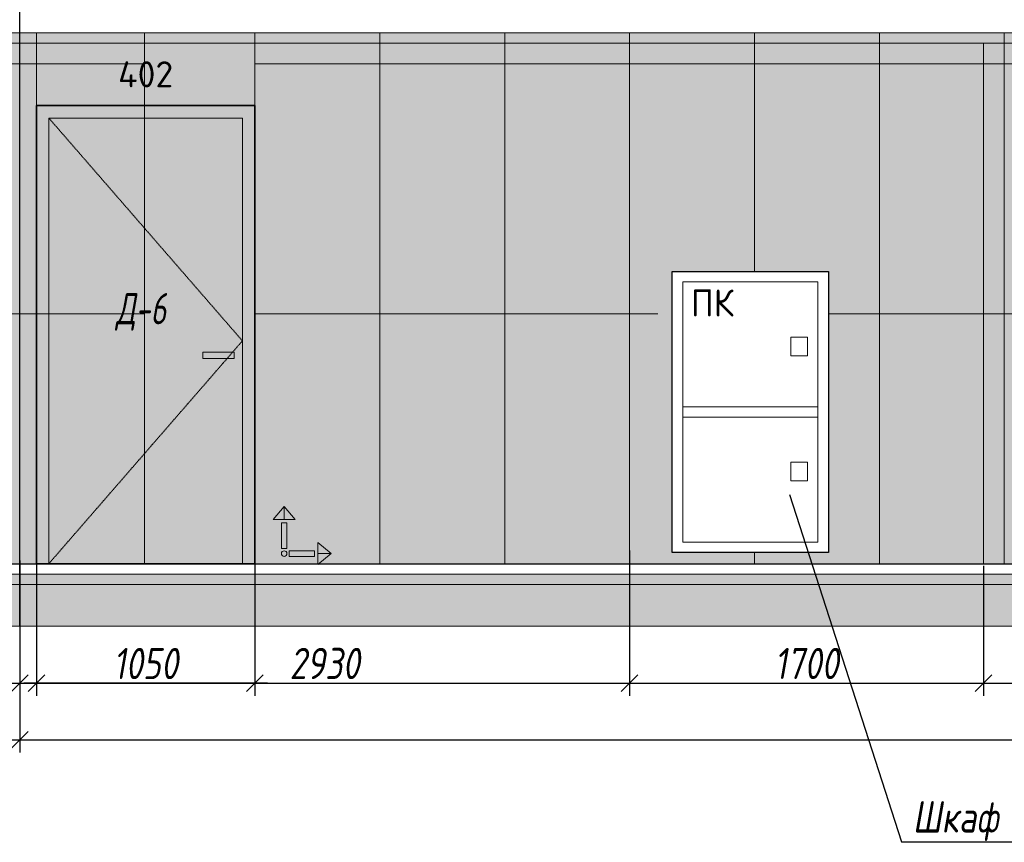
# Model space of a CAD drawing. Header units: millimetres. Extents: x -521669 to 178656, y -69521 to 500758.
# Tile 27 of 256: x -427756 to -423026, y 459615 to 463566. Entities that reach past the tile are written whole.
import ezdxf
from ezdxf import colors
from ezdxf.entities.mleader import LeaderData, LeaderLine
from ezdxf.math import Vec2, Vec3

# ---------------------------------------------------------------- set-up
doc = ezdxf.new("R2010")
doc.units = ezdxf.units.MM
for name, pattern in [('( Hidden )', [0.375, 0.25, -0.125]), ('DASHDOT', [25.4, 12.7, -6.35, 0, -6.35]), ('DASHEDx20', [0.75, 0.5, -0.25])]:
    doc.linetypes.add(name, pattern=pattern)
doc.layers.get('Defpoints').update_dxf_attribs({"color": 31})
for name, color, linetype, lineweight in [('A-DETL-GENF', 7, 'Continuous', 5), ('dim_razv', 93, 'DASHDOT', 9), ('engineering', 20, 'Continuous', 13), ('meb', 26, 'Continuous', 15), ('Двери', 7, 'Continuous', 5), ('Отделка стен', 253, 'Continuous', 0)]:
    doc.layers.add(name, color=color, linetype=linetype, lineweight=lineweight)
doc.layers.add('pol', color=7, linetype='Continuous', lineweight=15, true_color=0x738991)
doc.styles.add('fl_iso paper', font='isocpeur.ttf', dxfattribs={"width": 0.8, "oblique": 10})
doc.styles.add('GODT type AU', font='isocpeur.ttf')
doc.styles.add('GOST-2.304_Type-B', font='GOST_Common.ttf')
doc.styles.add('In tre', font='isocpeur.ttf', dxfattribs={"width": 0.8, "oblique": 10})
doc.dimstyles.new('In tre 1_50', dxfattribs={"dimtxt": 150, "dimasz": 80, "dimexe": 60, "dimexo": 10, "dimgap": 20, "dimtad": 1, "dimdec": 0, "dimrnd": 5, "dimzin": 0, "dimdsep": 46, "dimtxsty": 'fl_iso paper', "dimblk": 'OBLIQUE', "dimcen": 0, "dimdle": 60, "dimadec": 0, "dimazin": 0, "dimtfac": 1, "dimtdec": 0, "dimtofl": 0, "dimtmove": 1, "dimatfit": 1, "dimfxl": 40, "dimtolj": 1, "dimtzin": 0, "dimarcsym": 1})

# ---------------------------------------------------------------- blocks, each defined once
blk = doc.blocks.new('*U12430')
at = {"layer": 'A-DETL-GENF'}
h = blk.add_hatch(dxfattribs=at)
h.set_pattern_fill('ANSI35', color=256, scale=10, style=0)
h.set_pattern_definition([(45, (40480.45, 4e-10), (-44.90128, 44.90128), []), (45, (40525.35, 4e-10), (-44.90128, 44.90128), [79.375, -15.875, 0, -15.875])])
h.paths.add_polyline_path([(0, -100), (40900.9, -100), (40900.9, -50), (0, -50)])
h = blk.add_hatch(dxfattribs=at)
h.set_pattern_fill('ANSI35', color=256, scale=20, style=0)
h.set_pattern_definition([(45, (40480.45, 4e-10), (-89.80256, 89.80256), []), (45, (40570.25, 4e-10), (-89.80256, 89.80256), [158.75, -31.75, 0, -31.75])])
h.paths.add_polyline_path([(0, -300), (40900.9, -300), (40900.9, -100), (0, -100)])
at = {"lineweight": 13}
blk.add_lwpolyline([(0, -50), (40900.9, -50), (40900.9, 0), (0, 0)], close=True, dxfattribs=at)
at = {"lineweight": 30}
blk.add_lwpolyline([(0, 0), (40900.9, 0)], dxfattribs=at)
at = {"layer": 'A-DETL-GENF'}
for points in [[(0, -100), (40900.9, -100), (40900.9, -50), (0, -50)], [(0, -300), (40900.9, -300), (40900.9, -100), (0, -100)]]:
    blk.add_lwpolyline(points, close=True, dxfattribs=at)
blk = doc.blocks.new('_Oblique')
at = {"color": 0, "linetype": 'ByBlock', "lineweight": -2}
blk.add_line((-0.5, -0.5), (0.5, 0.5), dxfattribs=at)
blk = doc.blocks.new('*D12321')
at = {"layer": 'Defpoints', "color": 0, "linetype": 'ByBlock', "transparency": 16777216}
for p in [(-424825.7, 460953.3), (-423125.7, 460953.3), (-423125.7, 460379.1)]:
    blk.add_point(p, dxfattribs=at)
at = {"layer": 'dim_razv', "color": 0, "linetype": 'ByBlock', "lineweight": -2, "transparency": 16777216}
for p, q in [((-424825.7, 460943.3), (-424825.7, 460319.1)), ((-423125.7, 460943.3), (-423125.7, 460319.1)), ((-424885.7, 460379.1), (-423065.7, 460379.1))]:
    blk.add_line(p, q, dxfattribs=at)
at = {"layer": 'dim_razv', "color": 0, "linetype": 'ByBlock', "lineweight": -2, "transparency": 16777216, "xscale": 80, "yscale": 80, "zscale": 80, "rotation": 180}
blk.add_blockref('_Oblique', (-424825.7, 460379.1), dxfattribs=at)
at = {"layer": 'dim_razv', "color": 0, "linetype": 'ByBlock', "lineweight": -2, "transparency": 16777216, "xscale": 80, "yscale": 80, "zscale": 80}
blk.add_blockref('_Oblique', (-423125.7, 460379.1), dxfattribs=at)
at = {"layer": 'dim_razv', "color": 0, "linetype": 'ByBlock', "transparency": 16777216, "insert": (-423975.7, 460474.1), "char_height": 150, "attachment_point": 5, "style": 'fl_iso paper'}
blk.add_mtext('\\A1;1700', dxfattribs=at)
blk = doc.blocks.new('*D12406')
at = {"layer": 'Defpoints', "color": 0, "linetype": 'ByBlock', "transparency": 16777216}
for p in [(-429315.6, 460953.2), (-427755.6, 460978.1), (-427755.6, 460107)]:
    blk.add_point(p, dxfattribs=at)
at = {"layer": 'dim_razv', "color": 0, "linetype": 'ByBlock', "lineweight": -2, "transparency": 16777216}
for p, q in [((-429315.6, 460943.2), (-429315.6, 460047)), ((-427755.6, 460968.1), (-427755.6, 460047)), ((-429375.6, 460107), (-427695.6, 460107))]:
    blk.add_line(p, q, dxfattribs=at)
at = {"layer": 'dim_razv', "color": 0, "linetype": 'ByBlock', "lineweight": -2, "transparency": 16777216, "xscale": 80, "yscale": 80, "zscale": 80, "rotation": 180}
blk.add_blockref('_Oblique', (-429315.6, 460107), dxfattribs=at)
at = {"layer": 'dim_razv', "color": 0, "linetype": 'ByBlock', "lineweight": -2, "transparency": 16777216, "xscale": 80, "yscale": 80, "zscale": 80}
blk.add_blockref('_Oblique', (-427755.6, 460107), dxfattribs=at)
at = {"layer": 'dim_razv', "color": 0, "linetype": 'ByBlock', "transparency": 16777216, "insert": (-428535.6, 460202), "char_height": 150, "attachment_point": 5, "style": 'fl_iso paper'}
blk.add_mtext('\\A1;1560', dxfattribs=at)
blk = doc.blocks.new('*D12328')
at = {"layer": 'Defpoints', "color": 0, "linetype": 'ByBlock', "transparency": 16777216}
for p in [(-427755.6, 460978.1), (-409345.6, 460754.8), (-409345.6, 460107)]:
    blk.add_point(p, dxfattribs=at)
at = {"layer": 'dim_razv', "color": 0, "linetype": 'ByBlock', "lineweight": -2, "transparency": 16777216}
for p, q in [((-427755.6, 460968.1), (-427755.6, 460047)), ((-409345.6, 460744.8), (-409345.6, 460047)), ((-427815.6, 460107), (-409285.6, 460107))]:
    blk.add_line(p, q, dxfattribs=at)
at = {"layer": 'dim_razv', "color": 0, "linetype": 'ByBlock', "lineweight": -2, "transparency": 16777216, "xscale": 80, "yscale": 80, "zscale": 80, "rotation": 180}
blk.add_blockref('_Oblique', (-427755.6, 460107), dxfattribs=at)
at = {"layer": 'dim_razv', "color": 0, "linetype": 'ByBlock', "lineweight": -2, "transparency": 16777216, "xscale": 80, "yscale": 80, "zscale": 80}
blk.add_blockref('_Oblique', (-409345.6, 460107), dxfattribs=at)
at = {"layer": 'dim_razv', "color": 0, "linetype": 'ByBlock', "transparency": 16777216, "insert": (-418550.6, 460202), "char_height": 150, "attachment_point": 5, "style": 'fl_iso paper'}
blk.add_mtext('\\A1;18410', dxfattribs=at)
blk = doc.blocks.new('*D12329')
at = {"layer": 'Defpoints', "color": 0, "linetype": 'ByBlock', "transparency": 16777216}
for p in [(-427675.6, 461030), (-426625.6, 461030), (-427675.6, 460378.7)]:
    blk.add_point(p, dxfattribs=at)
at = {"layer": 'dim_razv', "color": 0, "linetype": 'ByBlock', "lineweight": -2, "transparency": 16777216}
for p, q in [((-427675.6, 461020), (-427675.6, 460318.7)), ((-426625.6, 461020), (-426625.6, 460318.7)), ((-426565.6, 460378.7), (-427735.6, 460378.7))]:
    blk.add_line(p, q, dxfattribs=at)
at = {"layer": 'dim_razv', "color": 0, "linetype": 'ByBlock', "lineweight": -2, "transparency": 16777216, "xscale": 80, "yscale": 80, "zscale": 80, "rotation": 180}
blk.add_blockref('_Oblique', (-427675.6, 460378.7), dxfattribs=at)
at = {"layer": 'dim_razv', "color": 0, "linetype": 'ByBlock', "lineweight": -2, "transparency": 16777216, "xscale": 80, "yscale": 80, "zscale": 80}
blk.add_blockref('_Oblique', (-426625.6, 460378.7), dxfattribs=at)
at = {"layer": 'dim_razv', "color": 0, "linetype": 'ByBlock', "transparency": 16777216, "insert": (-427150.6, 460473.7), "char_height": 150, "attachment_point": 5, "style": 'fl_iso paper'}
blk.add_mtext('\\A1;1050', dxfattribs=at)
blk = doc.blocks.new('1')
at = {"layer": 'pol', "linetype": 'ByBlock'}
h = blk.add_hatch(color=1, dxfattribs=at)
h.paths.add_polyline_path([(35776.4, 73135.4), (35803.1, 73135.4), (35803.1, 73259), (35776.4, 73259)])
h.paths.add_polyline_path([(35789.8, 73274.6), (35843.2, 73274.6), (35789.8, 73338.2)])
h.paths.add_polyline_path([(35789.8, 73274.6), (35736.3, 73274.6), (35789.8, 73338.2)])
edge = h.paths.add_edge_path()
edge.add_arc((35789.8, 73110.5), 13.4, 0, 360)
h = blk.add_hatch(color=1, dxfattribs=at)
h.paths.add_polyline_path([(35813.3, 73097.1), (35813.3, 73123.9), (35936.9, 73123.9), (35936.9, 73097.1)])
h.paths.add_polyline_path([(35952.5, 73110.5), (35952.5, 73164), (36016.1, 73110.5)])
h.paths.add_polyline_path([(35952.5, 73110.5), (35952.5, 73057), (36016.1, 73110.5)])
at = {"layer": 'pol', "color": 1, "linetype": 'ByBlock'}
for points in [[(35789.8, 73274.6), (35736.3, 73274.6), (35789.8, 73338.2), (35789.8, 73274.6)], [(35789.8, 73274.6), (35843.2, 73274.6), (35789.8, 73338.2), (35789.8, 73274.6)], [(35952.5, 73110.5), (35952.5, 73164), (36016.1, 73110.5), (35952.5, 73110.5)], [(35952.5, 73110.5), (35952.5, 73057), (36016.1, 73110.5), (35952.5, 73110.5)]]:
    blk.add_lwpolyline(points, dxfattribs=at)
for points in [[(35776.4, 73135.4), (35803.1, 73135.4), (35803.1, 73259), (35776.4, 73259)], [(35813.3, 73097.1), (35813.3, 73123.9), (35936.9, 73123.9), (35936.9, 73097.1)]]:
    blk.add_lwpolyline(points, close=True, dxfattribs=at)
blk.add_circle((35789.8, 73110.5), 13.4, dxfattribs=at)
blk = doc.blocks.new('*U12263')
at = {"layer": 'dim_razv', "true_color": 0xffffff, "transparency": 33554559}
h = blk.add_hatch(color=7, dxfattribs=at)
h.dxf.hatch_style = 1
h.paths.add_polyline_path([(0, 0), (36900, 0), (36900, 50), (0, 50)])
at = {"lineweight": 20, "transparency": 33554559}
blk.add_lwpolyline([(0, 0), (36900, 0), (36900, 50), (0, 50)], close=True, dxfattribs=at)
blk = doc.blocks.new('*D12337')
at = {"layer": 'Defpoints', "color": 0, "linetype": 'ByBlock', "transparency": 16777216}
for p in [(-417487.5, 461154.6), (-423125.7, 460953.3), (-417487.5, 460379.1)]:
    blk.add_point(p, dxfattribs=at)
at = {"layer": 'dim_razv', "color": 0, "linetype": 'ByBlock', "lineweight": -2, "transparency": 16777216}
for p, q in [((-417487.5, 461144.6), (-417487.5, 460319.1)), ((-423125.7, 460943.3), (-423125.7, 460319.1)), ((-423185.7, 460379.1), (-417427.5, 460379.1))]:
    blk.add_line(p, q, dxfattribs=at)
at = {"layer": 'dim_razv', "color": 0, "linetype": 'ByBlock', "lineweight": -2, "transparency": 16777216, "xscale": 80, "yscale": 80, "zscale": 80, "rotation": 180}
blk.add_blockref('_Oblique', (-423125.7, 460379.1), dxfattribs=at)
at = {"layer": 'dim_razv', "color": 0, "linetype": 'ByBlock', "lineweight": -2, "transparency": 16777216, "xscale": 80, "yscale": 80, "zscale": 80}
blk.add_blockref('_Oblique', (-417487.5, 460379.1), dxfattribs=at)
at = {"layer": 'dim_razv', "color": 0, "linetype": 'ByBlock', "transparency": 16777216, "insert": (-420306.6, 460474.1), "char_height": 150, "attachment_point": 5, "style": 'fl_iso paper'}
blk.add_mtext('\\A1;5640', dxfattribs=at)
blk = doc.blocks.new('*D12338')
at = {"layer": 'Defpoints', "color": 0, "linetype": 'ByBlock', "transparency": 16777216}
for p in [(-424825.7, 461027), (-427755.6, 460953.3), (-424825.7, 460379.1)]:
    blk.add_point(p, dxfattribs=at)
at = {"layer": 'dim_razv', "color": 0, "linetype": 'ByBlock', "lineweight": -2, "transparency": 16777216}
for p, q in [((-424825.7, 461017), (-424825.7, 460319.1)), ((-427755.6, 460943.3), (-427755.6, 460319.1)), ((-427815.6, 460379.1), (-424765.7, 460379.1))]:
    blk.add_line(p, q, dxfattribs=at)
at = {"layer": 'dim_razv', "color": 0, "linetype": 'ByBlock', "lineweight": -2, "transparency": 16777216, "xscale": 80, "yscale": 80, "zscale": 80, "rotation": 180}
blk.add_blockref('_Oblique', (-427755.6, 460379.1), dxfattribs=at)
at = {"layer": 'dim_razv', "color": 0, "linetype": 'ByBlock', "lineweight": -2, "transparency": 16777216, "xscale": 80, "yscale": 80, "zscale": 80}
blk.add_blockref('_Oblique', (-424825.7, 460379.1), dxfattribs=at)
at = {"layer": 'dim_razv', "color": 0, "linetype": 'ByBlock', "transparency": 16777216, "insert": (-426290.6, 460474.1), "char_height": 150, "attachment_point": 5, "style": 'fl_iso paper'}
blk.add_mtext('\\A1;2930', dxfattribs=at)

msp = doc.modelspace()

# ---------------------------------------------------------------- hatches: boundary and pattern name
at = {"layer": 'dim_razv', "true_color": 0xeceae4, "transparency": 33554687}
h = msp.add_hatch(dxfattribs=at)
h.set_pattern_fill('AR-SAND', color=254, scale=3, angle=315)
h.set_pattern_definition([(352.5, (122232.77, 505553.85), (100.426047, 107.214405), [0, -115.824, 0, -129.54, 0, -123.825]), (322.5, (122232.77, 505553.85), (247.419855, 56.70328), [0, -62.484, 0, -104.394, 0, -40.005]), (282.5, (122166.5, 505620.12), (168.099694, -167.489948), [0, -38.1, 0, -137.16, 0, -179.07]), (272.5, (122166.5, 505620.12), (209.265234, -114.68433), [0, -19.05, 0, -89.916, 0, -102.87])])
h.paths.add_polyline_path([(-448245.6, 463153.2), (-448245.6, 461103.2)])
h.paths.add_polyline_path([(-447445.6, 463153.2), (-446445.6, 463153.2), (-446445.6, 461753.2), (-447445.6, 461753.2)], flags=16)
h.paths.add_polyline_path([(-446245.6, 463153.2), (-445095.6, 463153.2), (-445095.6, 461103.2), (-446245.6, 461103.2)], flags=16)
h.paths.add_polyline_path([(-444510.7, 463453.2), (-442810.7, 463453.2), (-442810.7, 460953.2), (-444510.7, 460953.2)])
h.paths.add_polyline_path([(-442225.6, 460953.2), (-442225.6, 463133.2), (-440265.6, 463133.2), (-440265.6, 460953.2)])
h.paths.add_polyline_path([(-439495.6, 463153.2), (-439795.6, 463153.2), (-439795.6, 461103.2), (-439495.6, 461103.2)], flags=16)
h.paths.add_polyline_path([(-439295.6, 463153.2), (-437695.6, 463153.2), (-437695.6, 461103.2), (-439295.6, 461103.2)], flags=16)
h.paths.add_polyline_path([(-437495.6, 463153.2), (-436045.6, 463153.2), (-436045.6, 460953.2), (-437495.6, 460953.2)])
h.paths.add_polyline_path([(-433695.6, 463153.2), (-431695.6, 463153.2), (-431695.6, 461103.2), (-433695.6, 461103.2)], flags=16)
h.paths.add_polyline_path([(-424620.7, 462357), (-423870.7, 462357), (-423870.7, 461007), (-424620.7, 461007)], flags=16)
h.paths.add_polyline_path([(-417537.5, 461203.2), (-417537.5, 461303.2), (-417437.5, 461303.2), (-417437.5, 461203.2)], flags=16)
edge = h.paths.add_edge_path(flags=0)
edge.add_arc((-417487.5, 461253.2), 28.4, 0, 360)
edge = h.paths.add_edge_path(flags=0)
edge.add_arc((-417501, 461253.2), 3.95, 0, 360)
edge = h.paths.add_edge_path(flags=0)
edge.add_arc((-417473.9, 461253.2), 3.95, 0, 360)
h.paths.add_polyline_path([(-410502.4, 460953.2), (-410825.6, 460953.2), (-410825.6, 461103.1), (-410525.6, 461103.1), (-410525.6, 461253.1), (-410225.6, 461253.1), (-410225.6, 461403.1), (-409925.6, 461403.1), (-409925.6, 461553.1), (-409625.6, 461553.1), (-409625.6, 461703.1), (-409133.5, 461703.1), (-409133.5, 463503.2), (-447845.6, 463503.2), (-447845.6, 461703.1), (-447445.6, 461703.1), (-447445.6, 461553.1), (-447145.6, 461553.1), (-447145.6, 461403.1), (-446845.6, 461403.1), (-446845.6, 461253.1), (-446545.6, 461253.1), (-446545.6, 461103.1), (-446245.6, 461103.1), (-446245.6, 460953.2)])
at = {"layer": 'dim_razv', "true_color": 0xcccccc}
h = msp.add_hatch(dxfattribs=at)
h.set_pattern_fill('AR-SAND', color=254, scale=3, angle=315)
h.set_pattern_definition([(352.5, (-548302.71, 449814.55), (100.42605, 107.2144), [0, -115.824, 0, -129.54, 0, -123.825]), (322.5, (-548302.71, 449814.55), (247.41986, 56.70328), [0, -62.484, 0, -104.394, 0, -40.005]), (282.5, (-548368.99, 449880.83), (168.0997, -167.48995), [0, -38.1, 0, -137.16, 0, -179.07]), (272.5, (-548368.99, 449880.83), (209.26523, -114.68433), [0, -19.05, 0, -89.916, 0, -102.87])])
h.paths.add_polyline_path([(-426875.6, 461968.2), (-426725.6, 461968.2), (-426725.6, 461938.2), (-426875.6, 461938.2)])
at = {"layer": 'meb', "lineweight": 9, "true_color": 0x000000, "transparency": 33554687}
h = msp.add_hatch(dxfattribs=at)
h.set_pattern_fill('WOOD6', color=18, scale=500, angle=70, pattern_type=2)
h.set_pattern_definition([(65.6014, (-581203.754, 466123.932), (171.008879, 469.846507), [32.596, -6486.6055]), (74.3987, (-581166.166, 466110.25), (1582.275289, 5809.165425), [32.596, -6486.6065]), (66.9874, (-581378.03, 466171.4), (171.0084906, 469.846981), [47.5655, -9465.5815]), (73.0127, (-581406.22, 466181.66), (2608.34782, 8628.2388574), [47.5655, -9465.5825]), (65.4262, (-581258.65, 466111.987), (2692.964117, 5936.9969055), [62.6995, -12477.2345]), (74.5739, (-581131.791, 466065.815), (1582.2764426, 5809.1649888), [62.6995, -12477.2365]), (68.1525, (-581346.003, 466127.819), (171.0092826, 469.8465317), [77.5405, -15430.521]), (71.8476, (-581458.761, 466168.862), (4660.4585783, 14266.3986336), [77.5405, -15430.522]), (63.4182, (-581306.49, 466126.74), (2008.926161, 4057.6106541), [65.4315, -13020.817]), (74.5739, (-581080.108, 466047.004), (1582.2764426, 5809.1649888), [62.6995, -12477.2365]), (71.8476, (-581498.698, 466183.397), (4660.4585783, 14266.3986336), [77.5405, -15430.522]), (70, (-581193.4, 465750.36), (-469.8463, 171.01), [70, -430]), (70, (-581245.1, 465769.17), (-469.8463, 171.01), [70, -430]), (70, (-581362.54, 465811.9), (-469.8463, 171.01), [70, -430]), (69.209, (-581436.3095, 465838.7738), (12954.03862925, 34127.60422081), [72.507, -72434.4025]), (69.5225, (-581473.74, 465852.3973), (171.01042241, 469.84603378), [100.0035, -59902.08]), (82.609, (-581514.655, 465867.289), (4409.75308902, 34044.93653618), [48.674, -38890.441]), (61.4686, (-581498.799, 465861.518), (1666.9538994, 3117.900554), [50.5595, -10061.3315]), (70.4775, (-581537.952, 465875.7686), (19880.30710864, 56082.73736222), [100.0035, -59902.08]), (70.7899, (-581575.3836, 465889.3926), (11839.88184324, 34001.03541368), [72.507, -36430.962]), (70.7899, (-581615.3205, 465903.9285), (11839.88184324, 34001.03541368), [72.507, -36430.962]), (76.0724, (-581338.601, 465877.703), (3378.7563056, 13668.722228), [118.163, -23514.439]), (63.9277, (-581221.14, 465834.951), (4188.85944166, 8585.06869065), [118.163, -23514.4345]), (76.0724, (-581410.572, 465906.559), (3378.7563056, 13668.722228), [118.163, -23514.439]), (63.9277, (-581551.526, 465957.852), (4188.85944166, 8585.06869065), [118.163, -23514.4345]), (85.9453, (-581259.35, 465912.71), (43.186263, 1580.547963), [36.4005, -3603.6525]), (80.954, (-581294.389, 465874.914), (385.2068691, 2520.240605), [78.9385, -15708.7115]), (59.0461, (-581256.801, 465861.233), (6795.4575344, 11360.9666392), [78.9385, -15708.706]), (80.954, (-581438.755, 465946.081), (385.2068691, 2520.240605), [78.9385, -15708.7115]), (59.0461, (-581504.533, 465970.023), (6795.4575344, 11360.9666392), [78.9385, -15708.706]), (74.7636, (-581384.308, 465883.697), (1411.268487, 5339.318), [120.416, -5900.381]), (63.9277, (-581169.457, 465816.14), (4188.85944166, 8585.06869065), [118.163, -23514.4345]), (63.9277, (-581591.463, 465972.388), (4188.85944166, 8585.06869065), [118.163, -23514.4345]), (46.8016, (-581487.45, 465958.484), (1794.733447, 2007.214747), [38.079, -3769.802]), (63.9911, (-581508.394, 465915.56), (2179.9383233, 4527.455938), [47.7625, -9504.722]), (73.3664, (-581318.045, 465795.73), (2266.322845, 7688.5481597), [82.6425, -8432.05]), (66.6337, (-581289.578, 465785.368), (171.00869, 469.8466143), [82.6425, -8432.049]), (71.5911, (-581403.263, 465826.746), (5515.5177835, 16615.6266733), [60.023, -17946.92]), (70, (-581310.16, 465992.4), (-469.8463, 171.01), [62.5, -437.5]), (70, (-581169.2, 465941.1), (-469.8463, 171.01), [62.5, -437.5]), (51.5652, (-581226.85, 466031.24), (171.00867, 469.84671), [31.623, -1549.5145]), (63.2903, (-581246.083, 465993.014), (2008.926495, 4057.6104033), [42.793, -8515.826]), (76.3401, (-581256.776, 465949.02), (898.24016, 3929.77849), [45.277, -4482.415]), (80.6196, (-581212.34, 465983.393), (385.2061187, 2520.240567), [40.697, -8098.712]), (92.6198, (-581205.706, 466023.546), (-212.463999, 3801.952825), [32.5, -6467.497]), (70, (-581282, 465952.87), (-469.8463, 171.01), [95, -405]), (70, (-581216.2, 465928.93), (-469.8463, 171.01), [95, -405]), (73.3664, (-581426.343, 466024.038), (2266.322845, 7688.5481597), [85.147, -8429.5455]), (66.6337, (-581463.93, 466037.72), (171.00869, 469.8466143), [85.147, -8429.545]), (70, (-581117.5, 465922.3), (-469.8463, 171.01), [62.5, -437.5]), (51.5652, (-581259.35, 465912.71), (171.00867, 469.84671), [55.34, -1525.7975]), (65.2365, (-581224.95, 465956.057), (171.009178, 469.846743), [30.104, -5990.692]), (77.4314, (-581474.65, 465905.937), (1625.459454, 7389.714305), [57.987, -11539.4265]), (88.4349, (-581462.03, 465962.53), (-127.82536, 1110.70212), [23.717, -1557.4215]), (63.66, (-581288.784, 466051.123), (171.008346, 469.847107), [67.9155, -4459.7755]), (76.3401, (-581147.83, 465999.82), (898.24016, 3929.77849), [67.9155, -4459.7765]), (71.273, (-581382.131, 466021.248), (7054.6075495, 20844.2438088), [112.528, -22393.0265]), (68.7271, (-581499.6, 466063.999), (171.0088508, 469.8466633), [112.528, -22393.0255]), (61.0275, (-581249.486, 466042.14), (3162.809465, 5765.986942), [48.0885, -9569.6]), (70, (-581352.66, 465999.9), (-469.8463, 171.01), [135, -365]), (76.3401, (-581096.147, 465981.01), (898.24016, 3929.77849), [67.9155, -4459.7765]), (68.7271, (-581539.537, 466078.534), (171.0088508, 469.8466633), [112.528, -22393.0255]), (60.5378, (-581226.19, 466084.21), (171.009083, 469.84671), [45.6205, -2995.7595]), (70, (-581401.97, 466105.6), (-469.8463, 171.01), [70, -430]), (70, (-581430.16, 466115.9), (-469.8463, 171.01), [70, -430]), (79.211, (-581183.708, 466018.2), (556.2152697, 2990.0877084), [93.7085, -18647.955]), (76.4916, (-581457.826, 466317.5134), (14455.54399161, 60185.545455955), [57.862, -83980.958]), (76.4916, (-581417.889, 466302.9775), (14455.54399161, 60185.545455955), [57.862, -83980.958]), (80.0418, (-581380.9912, 466265.5942), (8425.60322164, 48013.86418706), [81.2445, -57297.7555]), (62.093, (-581359.434, 466215.181), (6838.6377563, 12941.5171704), [121.152, -18051.623]), (63.5515, (-581291.0727, 466256.8106), (13892.44688303, 27933.073674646), [57.866, -89005.62]), (67.1373, (-581261.18, 466221.987), (171.0122466, 469.845349), [50.0625, -9962.4325]), (71.7899, (-581216.545, 466205.74), (4831.4685046, 14736.2447852), [80.039, -15927.7715]), (70, (-581160.6, 466227.94), (-469.8463, 171.01), [40, -460]), (70, (-581132.4, 466217.7), (-469.8463, 171.01), [40, -460]), (68.2101, (-581103.782, 466164.698), (171.0098556, 469.8463527), [80.039, -15927.7715]), (68.2101, (-581052.099, 466145.887), (171.0098556, 469.8463527), [80.039, -15927.7715]), (66.4238, (-581232.575, 466169.008), (171.009185, 469.8468474), [40.078, -7975.5305]), (73.5763, (-581115.113, 466126.256), (2095.3090965, 7218.702968), [40.078, -7975.5315]), (66.4238, (-581317.147, 466199.79), (171.009185, 469.8468474), [40.078, -7975.5305]), (73.5763, (-581434.608, 466242.54), (2095.3090965, 7218.702968), [40.078, -7975.5315]), (66.4238, (-581190.29, 466153.617), (171.009185, 469.8468474), [40.078, -7975.5305]), (73.5763, (-581157.4, 466141.646), (2095.3090965, 7218.702968), [40.078, -7975.5315]), (66.4238, (-581277.21, 466185.254), (171.009185, 469.8468474), [40.078, -7975.5305]), (73.5763, (-581063.43, 466107.444), (2095.3090965, 7218.702968), [40.078, -7975.5315]), (73.5763, (-581474.545, 466257.075), (2095.3090965, 7218.702968), [40.078, -7975.5315]), (73.5763, (-581392.323, 466227.15), (2095.3090965, 7218.702968), [40.078, -7975.5315]), (63.66, (-581301.12, 466236.52), (171.008346, 469.847107), [22.6385, -4505.0525]), (76.3401, (-581423.28, 466280.985), (898.24016, 3929.77849), [22.6385, -4505.0535]), (76.3401, (-581463.217, 466295.52), (898.24016, 3929.77849), [22.6385, -4505.0535]), (70.2731, (-581174.26, 466190.35), (-469.8466, 171.0099), [40.0005, -460.005]), (70, (-581146.07, 466180.1), (-469.8463, 171.01), [40, -460]), (51.5652, (-581342.53, 466312.79), (171.00867, 469.84671), [23.717, -1557.4205]), (92.6198, (-581342.53, 466312.786), (-212.463999, 3801.952825), [24.375, -6475.622]), (71.5911, (-581241.73, 466268.116), (5515.5177835, 16615.6266733), [30.012, -17976.931])])
h.paths.add_polyline_path([(-426625.6, 463153.2), (-427675.6, 463153.2), (-427675.6, 463503.2), (-426625.6, 463503.2)])
h.paths.add_polyline_path([(-427675.6, 463153.2), (-426625.6, 463153.2), (-426625.6, 460953.2), (-427675.6, 460953.2)])

# ---------------------------------------------------------------- linework, layer by layer
at = {"lineweight": 30}
msp.add_lwpolyline([(-427755.6, 460653.2), (-427755.6, 464626.8)], dxfattribs=at)
at = {"lineweight": 13}
for points in [[(-426625.6, 463153.2), (-427675.6, 463153.2), (-427675.6, 463503.2), (-426625.6, 463503.2)], [(-427615.6, 463093.2), (-426685.6, 463093.2), (-426685.6, 460953.2), (-427615.6, 460953.2)], [(-424620.7, 462357), (-423870.7, 462357), (-423870.7, 461007), (-424620.7, 461007)], [(-424570.7, 461057), (-424570.7, 462307), (-423920.7, 462307), (-423920.7, 461057)], [(-424050.7, 461950.8), (-424050.7, 462040.8), (-423970.7, 462040.8), (-423970.7, 461950.8)], [(-426875.6, 461968.2), (-426725.6, 461968.2), (-426725.6, 461938.2), (-426875.6, 461938.2)], [(-424570.7, 461707), (-423920.7, 461707), (-423920.7, 461657), (-424570.7, 461657)], [(-424050.7, 461350.8), (-424050.7, 461440.8), (-423970.7, 461440.8), (-423970.7, 461350.8)]]:
    msp.add_lwpolyline(points, close=True, dxfattribs=at)
at = {"color": 18, "linetype": 'ByBlock', "lineweight": 0, "ltscale": 300, "true_color": 0x000000}
msp.add_lwpolyline([(-424825.7, 460953.3), (-424825.7, 463453.3), (-423125.7, 463453.3), (-423125.7, 460953.3)], dxfattribs=at)
at = {"lineweight": 35}
msp.add_lwpolyline([(-427675.6, 463153.2), (-426625.6, 463153.2), (-426625.6, 460953.2), (-427675.6, 460953.2)], close=True, dxfattribs=at)
at = {"linetype": '( Hidden )', "lineweight": 13, "ltscale": 10}
msp.add_lwpolyline([(-427615.6, 463093.2), (-426685.6, 462023.2), (-427615.6, 460953.2)], dxfattribs=at)
msp.add_lwpolyline([(-424620.7, 462357), (-423870.7, 462357), (-423870.7, 461007), (-424620.7, 461007)], close=True)
at = {"layer": 'Отделка стен', "transparency": 33554687}
for points in [[(-428115.6, 463503.2), (-428115.6, 463353.2), (-427755.6, 463353.2), (-427755.6, 463503.2)], [(-427755.6, 463503.2), (-427755.6, 463353.2), (-427155.6, 463353.2), (-427155.6, 463503.2)], [(-426625.6, 463503.2), (-426625.6, 463353.2), (-426025.6, 463353.2), (-426025.6, 463503.2)], [(-426025.6, 463503.2), (-426025.6, 463353.2), (-425425.6, 463353.2), (-425425.6, 463503.2)], [(-425425.6, 463503.2), (-425425.6, 463353.2), (-424825.6, 463353.2), (-424825.6, 463503.2)], [(-424825.7, 463503.2), (-424825.7, 463353.2), (-424225.7, 463353.2), (-424225.7, 463503.2)], [(-424225.7, 463503.2), (-424225.7, 463353.2), (-423625.7, 463353.2), (-423625.7, 463503.2)], [(-423625.7, 463503.2), (-423625.7, 463353.2), (-423025.7, 463353.2), (-423025.7, 463503.2)], [(-428115.6, 463353.2), (-428115.6, 462153.2), (-427755.6, 462153.2), (-427755.6, 463353.2)], [(-427755.6, 463353.2), (-427755.6, 462153.2), (-427155.6, 462153.2), (-427155.6, 463353.2)], [(-426625.6, 463353.2), (-426625.6, 462153.2), (-426025.6, 462153.2), (-426025.6, 463353.2)], [(-426025.6, 463353.2), (-426025.6, 462153.2), (-425425.6, 462153.2), (-425425.6, 463353.2)], [(-425425.6, 463353.2), (-425425.6, 462153.2), (-424825.6, 462153.2), (-424825.6, 463353.2)], [(-423625.6, 463353.2), (-423625.6, 462153.2), (-423025.6, 462153.2), (-423025.6, 463353.2)], [(-423025.6, 463353.2), (-423025.6, 462153.2), (-422425.6, 462153.2), (-422425.6, 463353.2)], [(-428115.6, 462153.2), (-428115.6, 460953.2), (-427755.6, 460953.2), (-427755.6, 462153.2)], [(-427755.6, 462153.2), (-427755.6, 460953.2), (-427155.6, 460953.2), (-427155.6, 462153.2)], [(-426625.6, 462153.2), (-426625.6, 460953.2), (-426025.6, 460953.2), (-426025.6, 462153.2)], [(-426025.6, 462153.2), (-426025.6, 460953.2), (-425425.6, 460953.2), (-425425.6, 462153.2)], [(-425425.6, 462153.2), (-425425.6, 460953.2), (-424825.6, 460953.2), (-424825.6, 462153.2)], [(-423625.6, 462153.2), (-423625.6, 460953.2), (-423025.6, 460953.2), (-423025.6, 462153.2)], [(-423025.6, 462153.2), (-423025.6, 460953.2), (-422425.6, 460953.2), (-422425.6, 462153.2)]]:
    msp.add_lwpolyline(points, close=True, dxfattribs=at)
for points in [[(-424225.6, 462357), (-424225.6, 463353.2), (-424825.6, 463353.2), (-424825.6, 462153.2), (-424690.7, 462153.2)], [(-423870.7, 462153.2), (-423625.6, 462153.2), (-423625.6, 463353.2), (-424225.6, 463353.2), (-424225.6, 462357)], [(-424690.7, 462153.2), (-424825.6, 462153.2), (-424825.6, 460953.2), (-424225.6, 460953.2), (-424225.6, 461007)], [(-424225.6, 461007), (-424225.6, 460953.2), (-423625.6, 460953.2), (-423625.6, 462153.2), (-423870.7, 462153.2)]]:
    msp.add_lwpolyline(points, dxfattribs=at)

# ---------------------------------------------------------------- block references
for name, p in [('*U12263', (-447725.6, 463453.2)), ('*U12430', (-448266.1, 460953.2))]:
    msp.add_blockref(name, p)
at = {"linetype": 'ByBlock', "xscale": 0.9938708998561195, "yscale": 0.9938708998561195, "zscale": 0.9938708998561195}
msp.add_blockref('1', (-462055.3, 388339.4), dxfattribs=at)

# ---------------------------------------------------------------- texts
at = {"layer": 'dim_razv', "color": 254, "true_color": 0xcccccc, "insert": (-427150.6, 463303.2), "char_height": 125, "attachment_point": 5, "style": 'GODT type AU'}
msp.add_mtext_dynamic_manual_height_columns('402', width=166.384, gutter_width=12.5, heights=[0], dxfattribs=at)
at = {"layer": 'engineering', "color": 0, "linetype": 'DASHEDx20', "ltscale": 4, "transparency": 33554687, "insert": (-424428.6, 462205.3), "char_height": 130, "attachment_point": 5, "style": 'GOST-2.304_Type-B'}
msp.add_mtext('ПК', dxfattribs=at)
at = {"layer": 'Двери', "lineweight": 0, "insert": (-427172.5, 462162.6), "char_height": 150, "attachment_point": 5, "style": 'fl_iso paper'}
msp.add_mtext_dynamic_manual_height_columns('{\\W0.7;Д-6}', width=190.261, gutter_width=1350, heights=[0], dxfattribs=at)

# ---------------------------------------------------------------- dimensions: what is measured, and where the dimension line sits
at = {"layer": 'dim_razv', "color": 18, "linetype": 'ByBlock', "true_color": 0x000000}
for base, p1, p2, picture, middle in [((-417487.5, 460379.1), (-423125.7, 460953.3), (-417487.5, 461154.6), '*D12337', (-420306.6, 460474.1)), ((-424825.7, 460379.1), (-427755.6, 460953.3), (-424825.7, 461027), '*D12338', (-426290.6, 460474.1)), ((-427675.6, 460378.7), (-426625.6, 461030), (-427675.6, 461030), '*D12329', (-427150.6, 460473.7)), ((-427755.6, 460107), (-429315.6, 460953.2), (-427755.6, 460978.1), '*D12406', (-428535.6, 460202)), ((-409345.6, 460107), (-427755.6, 460978.1), (-409345.6, 460754.8), '*D12328', (-418550.6, 460202)), ((-423125.7, 460379.1), (-424825.7, 460953.3), (-423125.7, 460953.3), '*D12321', (-423975.7, 460474.1))]:
    dim = msp.add_linear_dim(base=base, p1=p1, p2=p2, dimstyle='In tre 1_50', dxfattribs=at)
    dim.commit()
    dim.dimension.update_dxf_attribs({"geometry": picture, "text_midpoint": middle})

# ---------------------------------------------------------------- leaders
at = {"layer": 'dim_razv', "color": 0, "linetype": 'ByBlock'}
ml = msp.add_multileader_mtext('Standard', dxfattribs=at)
ml.set_content('Цифры номера квартиры (аппартаментов), цвет металлический светлый, \\Pвысота номера - 130*мм', style='In tre')
ml.set_leader_properties()
ml.build(insert=Vec2(0, 0))
ml.multileader.update_dxf_attribs({"text_left_attachment_type": 6, "text_right_attachment_type": 6, "dogleg_length": 1, "arrow_head_size": 0, "scale": 50})
ctx = ml.context
ctx.base_point, ctx.scale, ctx.char_height, ctx.arrow_head_size, ctx.landing_gap_size, ctx.plane_origin = Vec3(-433720.8, 465633.9), 50, 150, 0, 4.5, Vec3(-425220.7, 463526.8)
ctx.left_attachment, ctx.right_attachment = 6, 6
notes = []
notes.append((ctx, [(0, (1, 1, 0), (-430299.4, 465633.9), (-1, 0), 50, [(1, [(-430004.1, 463358.4)], 0, [])])]))
ctx.mtext.insert, ctx.mtext.width, ctx.mtext.defined_height, ctx.mtext.flow_direction = Vec3(-433716.3, 465828.9), 3469.079, 696.6, 5
ml = msp.add_multileader_mtext('Standard', dxfattribs=at)
ml.set_content('Отделка дверного полотна и стены над дверным проемом в один цвет,\\Pотделка над дверью - дверным добором', style='In tre')
ml.set_leader_properties()
ml.build(insert=Vec2(0, 0))
ml.multileader.update_dxf_attribs({"text_left_attachment_type": 6, "text_right_attachment_type": 6, "dogleg_length": 1, "arrow_head_size": 0, "scale": 50})
ctx = ml.context
ctx.base_point, ctx.scale, ctx.char_height, ctx.arrow_head_size, ctx.landing_gap_size, ctx.plane_origin = Vec3(-429133.3, 465633.9), 50, 150, 0, 4.5, Vec3(-424866.5, 463292.7)
ctx.left_attachment, ctx.right_attachment = 6, 6
notes.append((ctx, [(1, (1, 1, 0), (-429183.3, 465633.9), (1, 0), 50, [(1, [(-429678.9, 463326.9)], 0, [])])]))
ctx.mtext.insert, ctx.mtext.width, ctx.mtext.defined_height, ctx.mtext.flow_direction = Vec3(-429128.8, 465828.9), 3361.191, 696.6, 5
ml = msp.add_multileader_mtext('Standard', dxfattribs=at)
ml.set_content('Потолок подвесной, реечный\\Pрейка 50х50 белого цвета, шаг рейки 120-125мм', style='In tre')
ml.set_leader_properties()
ml.build(insert=Vec2(0, 0))
ml.multileader.update_dxf_attribs({"text_left_attachment_type": 6, "text_right_attachment_type": 6, "dogleg_length": 1, "arrow_head_size": 0, "scale": 50})
ctx = ml.context
ctx.base_point, ctx.scale, ctx.char_height, ctx.arrow_head_size, ctx.landing_gap_size, ctx.plane_origin = Vec3(-360037, 465488), 50, 150, 0, 4.5, Vec3(-367470.9, 463693.5)
ctx.left_attachment, ctx.right_attachment, ctx.text_align_type = 6, 6, 2
notes.append((ctx, [(0, (1, 1, 0), (-360087, 465488), (1, 0), 50, [(0, [(-361358.5, 463253.2), (-360006.5, 463503.2)], 0, [])])]))
ctx.mtext.insert, ctx.mtext.width, ctx.mtext.defined_height, ctx.mtext.alignment, ctx.mtext.flow_direction = Vec3(-357839.6, 465683), 2509.515, 696.6, 3, 5
ml = msp.add_multileader_mtext('Standard', dxfattribs=at)
ml.set_content('Потолок подвесной, реечный\\Pрейка 50х50 белого цвета, шаг рейки 120-125мм', style='In tre')
ml.set_leader_properties()
ml.build(insert=Vec2(0, 0))
ml.multileader.update_dxf_attribs({"text_left_attachment_type": 6, "text_right_attachment_type": 6, "dogleg_length": 1, "arrow_head_size": 0, "scale": 50})
ctx = ml.context
ctx.base_point, ctx.scale, ctx.char_height, ctx.arrow_head_size, ctx.landing_gap_size, ctx.plane_origin = Vec3(-421828.1, 465321.4), 50, 150, 0, 4.5, Vec3(-413231, 463526.8)
ctx.left_attachment, ctx.right_attachment = 6, 6
notes.append((ctx, [(0, (1, 1, 0), (-419576.2, 465321.4), (-1, 0), 50, [(1, [(-419393.4, 463503.2)], 0, [])])]))
ctx.mtext.insert, ctx.mtext.width, ctx.mtext.defined_height, ctx.mtext.flow_direction = Vec3(-421823.6, 465516.4), 2509.515, 696.6, 5
ml = msp.add_multileader_mtext('Standard', dxfattribs=at)
ml.set_content('Потолок подвесной, реечный\\Pрейка 50х50 белого цвета, шаг рейки 120-125мм', style='In tre')
ml.set_leader_properties()
ml.build(insert=Vec2(0, 0))
ml.multileader.update_dxf_attribs({"text_left_attachment_type": 6, "text_right_attachment_type": 6, "dogleg_length": 1, "arrow_head_size": 0, "scale": 50})
ctx = ml.context
ctx.base_point, ctx.scale, ctx.char_height, ctx.arrow_head_size, ctx.landing_gap_size, ctx.plane_origin = Vec3(-436307.9, 465314.5), 50, 150, 0, 4.5, Vec3(-429060.8, 463519.9)
ctx.left_attachment, ctx.right_attachment = 6, 6
notes.append((ctx, [(0, (1, 1, 0), (-434056, 465314.5), (-1, 0), 50, [(1, [(-433873.2, 463496.3)], 0, [])])]))
ctx.mtext.insert, ctx.mtext.width, ctx.mtext.defined_height, ctx.mtext.flow_direction = Vec3(-436303.4, 465509.5), 2509.515, 696.6, 5
ml = msp.add_multileader_mtext('Standard', dxfattribs=at)
ml.set_content('Плитка керамогранитная, настенная, размер плитки 600х1200мм, расположить вертикально', style='In tre')
ml.set_leader_properties()
ml.build(insert=Vec2(0, 0))
ml.multileader.update_dxf_attribs({"text_left_attachment_type": 6, "text_right_attachment_type": 6, "dogleg_length": 1, "arrow_head_size": 0, "scale": 50})
ctx = ml.context
ctx.base_point, ctx.scale, ctx.char_height, ctx.arrow_head_size, ctx.landing_gap_size, ctx.plane_origin = Vec3(-439746.9, 464907.7), 50, 150, 0, 4.5, Vec3(-439132.9, 464787.2)
ctx.left_attachment, ctx.right_attachment = 6, 6
notes.append((ctx, [(1, (1, 1, 0), (-439796.9, 464907.7), (1, 0), 50, [(1, [(-440364.2, 463213.8)], 0, [])])]))
ctx.mtext.insert, ctx.mtext.width, ctx.mtext.defined_height, ctx.mtext.flow_direction = Vec3(-439742.4, 465102.7), 3060.297, 696.6, 5
ml = msp.add_multileader_mtext('Standard', dxfattribs=at)
ml.set_content('Шкаф пожарный встроенный', style='In tre')
ml.set_leader_properties()
ml.build(insert=Vec2(0, 0))
ml.multileader.update_dxf_attribs({"text_left_attachment_type": 6, "text_right_attachment_type": 6, "dogleg_length": 1, "arrow_head_size": 0, "scale": 50})
ctx = ml.context
ctx.base_point, ctx.scale, ctx.char_height, ctx.arrow_head_size, ctx.landing_gap_size, ctx.plane_origin = Vec3(-423470.2, 459617.2), 50, 150, 0, 4.5, Vec3(-416817.4, 457950.2)
ctx.left_attachment, ctx.right_attachment = 6, 6
notes.append((ctx, [(1, (1, 1, 0), (-423520.2, 459617.2), (1, 0), 50, [(1, [(-424057, 461286)], 0, [])])]))
ctx.mtext.insert, ctx.mtext.width, ctx.mtext.defined_height, ctx.mtext.flow_direction = Vec3(-423465.7, 459812.2), 2509.515, 696.6, 5
ml = msp.add_multileader_mtext('Standard', dxfattribs=at)
ml.set_content('Зеркало на стене, выполнить в один уровень с отделкой стен', style='In tre')
ml.set_leader_properties()
ml.build(insert=Vec2(0, 0))
ml.multileader.update_dxf_attribs({"text_left_attachment_type": 6, "text_right_attachment_type": 6, "dogleg_length": 1, "arrow_head_size": 0, "scale": 50})
ctx = ml.context
ctx.base_point, ctx.scale, ctx.char_height, ctx.arrow_head_size, ctx.landing_gap_size, ctx.plane_origin = Vec3(-447338.5, 459765.9), 50, 150, 0, 4.5, Vec3(-439596.2, 457971.3)
ctx.left_attachment, ctx.right_attachment = 6, 6
notes.append((ctx, [(0, (1, 1, 0), (-444415.9, 459765.9), (-1, 0), 50, [(1, [(-443757.9, 461048.2)], 0, [])])]))
ctx.mtext.insert, ctx.mtext.width, ctx.mtext.defined_height, ctx.mtext.flow_direction = Vec3(-447334, 459960.9), 3043.138, 696.6, 5
ml = msp.add_multileader_mtext('Standard', dxfattribs=at)
ml.set_content('Решетка вентиляционная декоративная 700х550 в цвет стен', style='In tre')
ml.set_leader_properties()
ml.build(insert=Vec2(0, 0))
ml.multileader.update_dxf_attribs({"text_left_attachment_type": 6, "text_right_attachment_type": 6, "dogleg_length": 1, "arrow_head_size": 0, "scale": 50})
ctx = ml.context
ctx.base_point, ctx.scale, ctx.char_height, ctx.arrow_head_size, ctx.landing_gap_size, ctx.plane_origin = Vec3(-434170.8, 459770.9), 50, 150, 0, 4.5, Vec3(-430730.2, 457976.3)
ctx.left_attachment, ctx.right_attachment = 6, 6
notes.append((ctx, [(1, (1, 1, 0), (-434220.8, 459770.9), (1, 0), 50, [(1, [(-434891.8, 461053.2)], 0, [])])]))
ctx.mtext.insert, ctx.mtext.width, ctx.mtext.defined_height, ctx.mtext.flow_direction = Vec3(-434166.3, 459965.9), 2996.732, 696.6, 5
for ctx, leaders in notes:
    for number, flags, end, landing, length, lines in leaders:
        leader = LeaderData()
        leader.index, (leader.has_last_leader_line, leader.has_dogleg_vector, leader.attachment_direction) = number, flags
        leader.last_leader_point, leader.dogleg_vector, leader.dogleg_length = Vec3(end), Vec3(landing), length
        for number, points, colour, breaks in lines:
            line = LeaderLine()
            line.index, line.vertices, line.color, line.breaks = number, Vec3.list(points), colors.encode_raw_color(colour), breaks
            leader.lines.append(line)
        ctx.leaders.append(leader)

doc.saveas('drawing.dxf')
